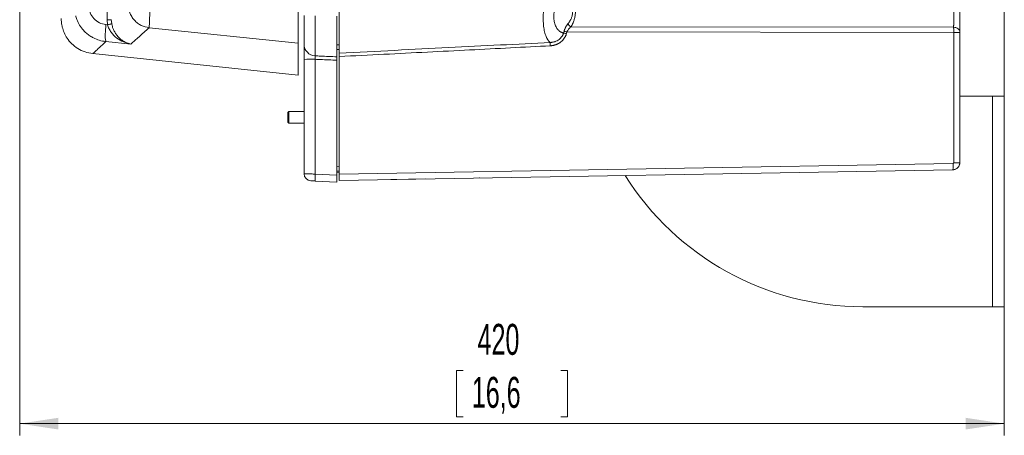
# Model space of a CAD drawing. Header units: millimetres. Extents: x 0 to 594, y 0 to 420.
# Tile 54 of 75: x 247 to 331, y 209 to 244. Entities that reach past the tile are written whole.
import ezdxf

# ---------------------------------------------------------------- set-up
doc = ezdxf.new("R2010")
doc.units = ezdxf.units.MM
doc.styles.add('SLDTEXTSTYLE1', font='TXT', dxfattribs={"width": 0.605})
doc.dimstyles.new('SLDDIMSTYLE1', dxfattribs={"dimtxt": 2.568319, "dimasz": 3.3, "dimexe": 0, "dimexo": 0.0625, "dimgap": 0.64208, "dimtad": 1, "dimdec": 0, "dimlfac": 5, "dimrnd": 1e-09, "dimzin": 12, "dimdsep": 46, "dimtxsty": 'SLDTEXTSTYLE1', "dimsah": 1, "dimcen": 0.09, "dimadec": 0, "dimazin": 3, "dimtfac": 1, "dimtdec": 1, "dimtofl": 0, "dimtmove": 0, "dimatfit": 3, "dimfxl": 0, "dimfrac": 2, "dimtolj": 1, "dimtzin": 12, "dimarcsym": 0})

# ---------------------------------------------------------------- blocks, each defined once
blk = doc.blocks.new('_D_6')
at = {"color": 7, "linetype": 'Continuous', "lineweight": 0}
for p, q in [((330.793, 371.409), (330.793, 208.509)), ((246.705, 326.965), (246.705, 208.509)), ((284.585, 214.042), (283.997, 214.042)), ((283.997, 214.042), (283.997, 210.097)), ((292.914, 214.042), (293.502, 214.042)), ((293.502, 214.042), (293.502, 210.097)), ((246.705, 209.509), (330.793, 209.509)), ((283.997, 210.097), (284.585, 210.097)), ((293.502, 210.097), (292.914, 210.097))]:
    blk.add_line(p, q, dxfattribs=at)
for points in [[(246.705, 209.509), (250.005, 209.009), (250.005, 210.009)], [(330.793, 209.509), (327.493, 210.009), (327.493, 209.009)]]:
    blk.add_solid(points, dxfattribs=at)
at = {"color": 7, "linetype": 'Continuous', "lineweight": 0, "char_height": 2.6458, "attachment_point": 1, "style": 'SLDTEXTSTYLE1'}
for s, insert in [('420', (285.81, 218.04)), ('16,6', (285.32, 213.508))]:
    blk.add_mtext(s, dxfattribs=dict(at, insert=insert))

msp = doc.modelspace()

# ---------------------------------------------------------------- linework, layer by layer
at = {"color": 7, "linetype": 'Continuous', "lineweight": 15}
for p, q in [((270.493, 246.037), (270.493, 242.038)), ((254.174, 244.04), (254.213, 243.622)), ((254.531, 244.058), (254.563, 243.71)), ((270.993, 241.945), (270.993, 244.408)), ((271.941, 244.372), (271.941, 240.963)), ((273.793, 240.882), (273.793, 244.369)), ((273.993, 241.196), (273.993, 244.694)), ((254.071, 243.636), (254.213, 243.622)), ((270.493, 242.038), (257.753, 243.368)), ((293.786, 243.441), (326.466, 243.405)), ((254.071, 242.182), (256.206, 241.975)), ((293.399, 242.861), (293.439, 243.006)), ((293.438, 243.006), (326.471, 242.953)), ((326.471, 231.825), (326.471, 242.953)), ((326.993, 231.824), (326.993, 242.958)), ((270.493, 242.038), (270.493, 239.309)), ((252.942, 241.154), (270.493, 239.309)), ((270.993, 230.879), (270.993, 240.664)), ((271.941, 240.668), (271.941, 230.855)), ((273.793, 230.758), (273.793, 240.588)), ((273.993, 240.904), (273.993, 230.851)), ((326.993, 237.509), (329.793, 237.509)), ((329.793, 219.509), (329.793, 237.509)), ((329.793, 237.509), (330.793, 237.509)), ((330.793, 219.509), (330.793, 237.509)), ((269.682, 236.209), (269.593, 236.12)), ((269.593, 236.12), (269.593, 235.298)), ((270.993, 236.209), (269.682, 236.209)), ((269.682, 236.209), (269.682, 235.209)), ((269.593, 235.298), (269.682, 235.209)), ((269.682, 235.209), (270.993, 235.209)), ((273.993, 230.851), (326.412, 231.766)), ((271.941, 230.855), (273.793, 230.758)), ((273.993, 231.109), (273.793, 231.12)), ((273.993, 231.029), (273.793, 231.029)), ((273.993, 230.31), (326.404, 231.224)), ((273.993, 230.31), (273.993, 230.851)), ((281.404, 230.439), (278.404, 230.386)), ((285.993, 230.519), (285.964, 230.518)), ((273.793, 230.163), (271.941, 230.26)), ((318.718, 219.509), (329.793, 219.509)), ((329.793, 219.509), (330.793, 219.509))]:
    msp.add_line(p, q, dxfattribs=at)
at = {"color": 8, "linetype": 'Continuous', "lineweight": 15}
for p, q in [((273.793, 241.915), (273.993, 241.905)), ((273.793, 241.508), (273.993, 241.508)), ((273.993, 231.51), (273.793, 231.52))]:
    msp.add_line(p, q, dxfattribs=at)
at = {"color": 7, "linetype": 'Continuous', "lineweight": 15}
for centre, radius, start, end in [((271.984, 241.953), 0.991, 180.46299, 267.52223), ((271.712, 174.444), 66.224, 89.80202, 90.62194), ((271.593, 230.879), 0.6, 180, 267), ((274.806, 230.557), 2.88, 174.06751, 185.93249), ((318.718, 243.509), 24, 212.18224, 270)]:
    msp.add_arc(centre, radius, start, end, dxfattribs=at)
for points, knots in [([(251.694, 297.613), (251.918, 295.006), (252.364, 289.806), (252.909, 282.003), (253.36, 274.22), (253.711, 266.483), (253.963, 258.881), (254.125, 251.413), (254.158, 246.495), (254.174, 244.04)], [0, 0, 0, 0, 0.146306, 0.291708, 0.437251, 0.582209, 0.724762, 0.862627, 1, 1, 1, 1]), ([(257.823, 246.028), (257.823, 245.866), (257.823, 245.542), (257.819, 245.125), (257.815, 244.782), (257.81, 244.503), (257.804, 244.25), (257.797, 244.022), (257.79, 243.82), (257.78, 243.626), (257.768, 243.452), (257.758, 243.397), (257.753, 243.368)], [0, 0, 0, 0, 0.124766, 0.249786, 0.330994, 0.41435, 0.49985, 0.578099, 0.661479, 0.749983, 0.866638, 1, 1, 1, 1]), ([(326.993, 243.003), (326.993, 243.017), (326.993, 243.044), (326.993, 243.086), (326.993, 243.131), (326.993, 243.177), (326.993, 243.224), (326.993, 243.274), (326.993, 243.325), (326.993, 243.377), (326.993, 243.431), (326.993, 243.52), (326.993, 243.65), (326.993, 243.814), (326.993, 244.006), (326.993, 244.212), (326.993, 244.441), (326.993, 244.622), (326.993, 244.767), (326.993, 244.909), (326.993, 245.047), (326.993, 245.176), (326.993, 245.266), (326.993, 245.353), (326.993, 245.433), (326.993, 245.509), (326.993, 245.578), (326.993, 245.643), (326.993, 245.683), (326.993, 245.703)], [0, 0, 0, 0, 0.0195252, 0.0391678, 0.0589251, 0.0787941, 0.0987717, 0.1188549, 0.1390431, 0.1593373, 0.1797385, 0.2002474, 0.2583068, 0.3189549, 0.3689501, 0.449915, 0.5197267, 0.5914931, 0.6278202, 0.664224, 0.7364708, 0.7719867, 0.806908, 0.8390198, 0.8744393, 0.9058241, 0.9372125, 0.9686048, 1, 1, 1, 1]), ([(252.626, 245.203), (252.648, 245.01), (252.691, 244.622), (253.019, 244.122), (253.492, 243.754), (253.878, 243.675), (254.071, 243.636)], [0, 0, 0, 0, 0.24691, 0.496505, 0.748295, 1, 1, 1, 1]), ([(257.753, 243.368), (257.525, 243.418), (257.175, 243.494), (256.765, 243.757), (256.487, 244.011), (256.262, 244.315), (256.042, 244.75), (256.002, 245.107), (255.976, 245.34)], [0, 0, 0, 0, 0.240718, 0.368961, 0.499557, 0.630215, 0.758642, 1, 1, 1, 1]), ([(292.016, 242.111), (292.006, 242.118), (291.987, 242.133), (291.959, 242.158), (291.931, 242.184), (291.905, 242.212), (291.879, 242.242), (291.854, 242.273), (291.829, 242.306), (291.806, 242.34), (291.783, 242.375), (291.761, 242.412), (291.739, 242.45), (291.719, 242.49), (291.652, 242.625), (291.556, 242.891), (291.46, 243.354), (291.411, 243.887), (291.412, 244.328), (291.428, 244.625), (291.438, 244.768), (291.45, 244.913), (291.466, 245.06), (291.484, 245.208), (291.505, 245.358), (291.52, 245.458), (291.528, 245.508)], [0, 0, 0, 0, 0.0193887, 0.0385923, 0.0576119, 0.0764483, 0.0951024, 0.1135752, 0.1318678, 0.1499811, 0.1679163, 0.1856744, 0.2032565, 0.2206638, 0.2378976, 0.3756959, 0.5078774, 0.6433044, 0.7779036, 0.8090377, 0.8403486, 0.8718491, 0.9035521, 0.9354702, 0.9676154, 1, 1, 1, 1]), ([(293.158, 242.927), (293.148, 242.929), (293.128, 242.932), (293.099, 242.938), (293.064, 242.947), (293.023, 242.959), (292.958, 242.984), (292.875, 243.025), (292.776, 243.093), (292.679, 243.184), (292.589, 243.298), (292.507, 243.436), (292.434, 243.606), (292.38, 243.793), (292.344, 244), (292.329, 244.174), (292.325, 244.325), (292.328, 244.474), (292.342, 244.659), (292.367, 244.841), (292.392, 244.98), (292.412, 245.076), (292.431, 245.158), (292.446, 245.217), (292.454, 245.247), (292.457, 245.257)], [0, 0, 0, 0, 0.016301, 0.03259, 0.048864, 0.075097, 0.10265, 0.161264, 0.223559, 0.288686, 0.355987, 0.424773, 0.494463, 0.573137, 0.634344, 0.703134, 0.73687, 0.770016, 0.834117, 0.894467, 0.922794, 0.949713, 0.975388, 0.990897, 1, 1, 1, 1]), ([(293.541, 243.724), (293.549, 243.733), (293.564, 243.751), (293.587, 243.779), (293.61, 243.808), (293.633, 243.84), (293.656, 243.873), (293.687, 243.923), (293.727, 243.992), (293.775, 244.085), (293.82, 244.191), (293.861, 244.307), (293.901, 244.452), (293.924, 244.592), (293.933, 244.718), (293.932, 244.808), (293.925, 244.893), (293.912, 244.963), (293.897, 245.019), (293.881, 245.063), (293.868, 245.09), (293.862, 245.103)], [0, 0, 0, 0, 0.027128, 0.054105, 0.08097, 0.107763, 0.136934, 0.166448, 0.228634, 0.295728, 0.368329, 0.443892, 0.519388, 0.639554, 0.699602, 0.759647, 0.819405, 0.879646, 0.919395, 0.959426, 1, 1, 1, 1]), ([(293.786, 243.441), (293.793, 243.453), (293.807, 243.475), (293.829, 243.51), (293.849, 243.546), (293.868, 243.582), (293.887, 243.618), (293.905, 243.654), (293.922, 243.69), (293.938, 243.726), (293.954, 243.762), (294.002, 243.879), (294.072, 244.082), (294.141, 244.384), (294.177, 244.673), (294.177, 244.882), (294.166, 245.011), (294.157, 245.082), (294.145, 245.15), (294.128, 245.216), (294.115, 245.255), (294.108, 245.275)], [0, 0, 0, 0, 0.024918, 0.049264, 0.073026, 0.096195, 0.118767, 0.140742, 0.162127, 0.182926, 0.203142, 0.222775, 0.377324, 0.511454, 0.651276, 0.785504, 0.825746, 0.86735, 0.910283, 0.954514, 1, 1, 1, 1]), ([(326.466, 243.407), (326.466, 243.418), (326.466, 243.44), (326.467, 243.476), (326.468, 243.513), (326.468, 243.551), (326.469, 243.59), (326.469, 243.63), (326.469, 243.67), (326.47, 243.712), (326.47, 243.755), (326.47, 243.798), (326.471, 243.841), (326.471, 243.886), (326.471, 243.93), (326.471, 243.975), (326.472, 244.02), (326.472, 244.066), (326.472, 244.111), (326.472, 244.157), (326.472, 244.202), (326.472, 244.29), (326.472, 244.421), (326.472, 244.593), (326.471, 244.762), (326.47, 244.896), (326.469, 244.998), (326.468, 245.072), (326.467, 245.144), (326.466, 245.213), (326.465, 245.254), (326.465, 245.275)], [0, 0, 0, 0, 0.023549, 0.046971, 0.070262, 0.093426, 0.116467, 0.139389, 0.162192, 0.18488, 0.207453, 0.229913, 0.252262, 0.274499, 0.296627, 0.318644, 0.34055, 0.362345, 0.384028, 0.405598, 0.427055, 0.448399, 0.52928, 0.610997, 0.693549, 0.776933, 0.819529, 0.863119, 0.907716, 0.95334, 1, 1, 1, 1]), ([(250.256, 244.163), (250.259, 244.047), (250.265, 243.793), (250.341, 243.386), (250.494, 242.929), (250.755, 242.448), (251.142, 241.977), (251.657, 241.571), (252.277, 241.266), (252.736, 241.19), (252.966, 241.152)], [0, 0, 0, 0, 0.078223, 0.171022, 0.279024, 0.402137, 0.539141, 0.687371, 0.842704, 1, 1, 1, 1]), ([(254.174, 244.04), (254.218, 244.04), (254.309, 244.041), (254.424, 244.046), (254.507, 244.052), (254.523, 244.056), (254.531, 244.058)], [0, 0, 0, 0, 0.242207, 0.499808, 0.757515, 1, 1, 1, 1]), ([(254.071, 243.636), (254.056, 243.464), (254.024, 243.107), (254.01, 242.631), (254.024, 242.285), (254.056, 242.216), (254.071, 242.182)], [0, 0, 0, 0, 0.240617, 0.5, 0.759383, 1, 1, 1, 1]), ([(254.213, 243.622), (254.256, 243.631), (254.346, 243.648), (254.458, 243.675), (254.539, 243.697), (254.555, 243.706), (254.563, 243.71)], [0, 0, 0, 0, 0.242407, 0.500063, 0.757685, 1, 1, 1, 1]), ([(254.213, 243.622), (254.25, 243.508), (254.325, 243.278), (254.578, 242.865), (254.994, 242.453), (255.576, 242.117), (255.995, 242.023), (256.206, 241.975)], [0, 0, 0, 0, 0.120693, 0.243482, 0.492689, 0.745626, 1, 1, 1, 1]), ([(254.563, 243.71), (254.581, 243.628), (254.619, 243.453), (254.717, 243.193), (254.854, 242.93), (255.034, 242.675), (255.258, 242.439), (255.491, 242.26), (255.732, 242.124), (255.961, 242.03), (256.127, 241.993), (256.206, 241.975)], [0, 0, 0, 0, 0.084668, 0.178168, 0.281785, 0.397163, 0.524993, 0.666694, 0.764832, 0.888284, 1, 1, 1, 1]), ([(257.753, 243.368), (257.455, 243.099), (256.859, 242.563), (256.423, 242.171), (256.206, 241.975)], [0, 0, 0, 0, 0.5007255, 1, 1, 1, 1]), ([(293.197, 243.072), (293.2, 243.083), (293.207, 243.105), (293.217, 243.139), (293.228, 243.172), (293.239, 243.205), (293.258, 243.256), (293.287, 243.324), (293.327, 243.409), (293.373, 243.493), (293.419, 243.565), (293.461, 243.626), (293.501, 243.677), (293.528, 243.708), (293.541, 243.724)], [0, 0, 0, 0, 0.042709, 0.085592, 0.128721, 0.172168, 0.216001, 0.333417, 0.453058, 0.581936, 0.713495, 0.808072, 0.903439, 1, 1, 1, 1]), ([(293.439, 243.006), (293.39, 243.02), (293.341, 243.033), (293.257, 243.056), (293.222, 243.065), (293.197, 243.072)], [0, 0, 0, 0, 0.5, 0.5, 1, 1, 1, 1]), ([(293.439, 243.006), (293.474, 243.095), (293.527, 243.178), (293.647, 243.326), (293.715, 243.389), (293.786, 243.441)], [0, 0, 0, 0, 0.5, 0.5, 1, 1, 1, 1]), ([(293.786, 243.441), (293.754, 243.455), (293.724, 243.474), (293.669, 243.516), (293.646, 243.539), (293.606, 243.584), (293.588, 243.61), (293.558, 243.666), (293.547, 243.695), (293.541, 243.724)], [0, 0, 0, 0, 0.25, 0.25, 0.5, 0.5, 0.75, 0.75, 1, 1, 1, 1]), ([(326.466, 243.407), (326.529, 243.405), (326.596, 243.396), (326.726, 243.355), (326.788, 243.324), (326.891, 243.246), (326.931, 243.199), (326.982, 243.101), (326.993, 243.05), (326.993, 243.003)], [0, 0, 0, 0, 0.25, 0.25, 0.5, 0.5, 0.75, 0.75, 1, 1, 1, 1]), ([(326.471, 242.953), (326.471, 242.965), (326.471, 242.989), (326.471, 243.025), (326.471, 243.061), (326.471, 243.096), (326.471, 243.131), (326.47, 243.165), (326.47, 243.199), (326.47, 243.232), (326.469, 243.264), (326.469, 243.295), (326.468, 243.325), (326.467, 243.353), (326.467, 243.38), (326.466, 243.397), (326.466, 243.405)], [0, 0, 0, 0, 0.070147, 0.140492, 0.211033, 0.281772, 0.352708, 0.42384, 0.49517, 0.566697, 0.638422, 0.710343, 0.782462, 0.854777, 0.92729, 1, 1, 1, 1]), ([(292.016, 242.111), (292.033, 242.112), (292.066, 242.113), (292.114, 242.117), (292.159, 242.123), (292.201, 242.129), (292.239, 242.136), (292.303, 242.15), (292.391, 242.173), (292.53, 242.225), (292.683, 242.304), (292.837, 242.419), (292.958, 242.544), (293.036, 242.653), (293.085, 242.74), (293.114, 242.802), (293.139, 242.864), (293.152, 242.906), (293.158, 242.927)], [0, 0, 0, 0, 0.0343254, 0.0666263, 0.0968565, 0.1249764, 0.1509521, 0.1747554, 0.2572785, 0.3315845, 0.4725973, 0.5997764, 0.7146709, 0.8190471, 0.8666478, 0.912646, 0.9570811, 1, 1, 1, 1]), ([(292.023, 241.825), (292.043, 241.826), (292.083, 241.828), (292.141, 241.835), (292.199, 241.843), (292.255, 241.853), (292.31, 241.864), (292.363, 241.878), (292.415, 241.892), (292.466, 241.908), (292.515, 241.926), (292.563, 241.945), (292.609, 241.965), (292.653, 241.986), (292.696, 242.007), (292.738, 242.03), (292.778, 242.054), (292.816, 242.078), (292.853, 242.103), (292.888, 242.128), (292.922, 242.154), (292.954, 242.18), (292.985, 242.206), (293.057, 242.272), (293.159, 242.381), (293.253, 242.518), (293.311, 242.627), (293.346, 242.705), (293.376, 242.783), (293.391, 242.835), (293.399, 242.861)], [0, 0, 0, 0, 0.032581, 0.06463, 0.096149, 0.12714, 0.157608, 0.187551, 0.216965, 0.245851, 0.274208, 0.302038, 0.329341, 0.356116, 0.382362, 0.408078, 0.433264, 0.457922, 0.482053, 0.505655, 0.528727, 0.551268, 0.573278, 0.594759, 0.710315, 0.815845, 0.864095, 0.910874, 0.956177, 1, 1, 1, 1]), ([(293.399, 242.861), (293.35, 242.874), (293.3, 242.888), (293.215, 242.912), (293.18, 242.921), (293.158, 242.927)], [0, 0, 0, 0, 0.5, 0.5, 1, 1, 1, 1]), ([(326.471, 242.953), (326.534, 242.953), (326.601, 242.953), (326.73, 242.954), (326.791, 242.954), (326.892, 242.955), (326.932, 242.956), (326.982, 242.957), (326.993, 242.957), (326.993, 242.958)], [0, 0, 0, 0, 0.25, 0.25, 0.5, 0.5, 0.75, 0.75, 1, 1, 1, 1]), ([(270.993, 240.664), (270.993, 240.81), (270.993, 241.102), (270.993, 241.492), (270.993, 241.788), (270.993, 241.909), (270.993, 241.941), (270.993, 241.945)], [0, 0, 0, 0, 0.242877, 0.485766, 0.728397, 0.970994, 1, 1, 1, 1]), ([(273.993, 241.196), (275.578, 241.276), (278.693, 241.432), (283.282, 241.664), (287.704, 241.889), (290.597, 242.038), (292.016, 242.111)], [0, 0, 0, 0, 0.263849, 0.518465, 0.763849, 1, 1, 1, 1]), ([(273.993, 240.904), (275.266, 240.968), (277.776, 241.094), (281.489, 241.282), (285.095, 241.467), (288.594, 241.647), (290.892, 241.766), (292.023, 241.825)], [0, 0, 0, 0, 0.211781, 0.417671, 0.617671, 0.811781, 1, 1, 1, 1]), ([(292.023, 241.825), (292.021, 241.859), (292.02, 241.893), (292.018, 241.938), (292.018, 241.952), (292.017, 241.979), (292.016, 241.991), (292.015, 242.026), (292.015, 242.048), (292.015, 242.086), (292.015, 242.101), (292.016, 242.111)], [0, 0, 0, 0, 0.25, 0.25, 0.375, 0.375, 0.5, 0.5, 0.75, 0.75, 1, 1, 1, 1]), ([(271.941, 240.963), (271.94, 240.962), (271.935, 240.955), (271.927, 240.928), (271.924, 240.859), (271.928, 240.769), (271.937, 240.701), (271.941, 240.668)], [0, 0, 0, 0, 0.029301, 0.27268, 0.51415, 0.756008, 1, 1, 1, 1]), ([(271.941, 240.963), (272.088, 240.957), (272.705, 240.93), (273.323, 240.903), (273.793, 240.882)], [0, 0, 0, 0, 0.237791, 1, 1, 1, 1]), ([(273.793, 240.588), (273.323, 240.608), (272.705, 240.634), (272.088, 240.661), (271.941, 240.668)], [0, 0, 0, 0, 0.762208, 1, 1, 1, 1]), ([(273.793, 240.882), (273.793, 240.872), (273.793, 240.852), (273.793, 240.783), (273.793, 240.693), (273.793, 240.624), (273.793, 240.588)], [0, 0, 0, 0, 0.246552, 0.493115, 0.739426, 1, 1, 1, 1]), ([(273.993, 240.904), (273.993, 240.939), (273.993, 240.973), (273.993, 241.038), (273.993, 241.068), (273.993, 241.121), (273.993, 241.144), (273.993, 241.179), (273.993, 241.191), (273.993, 241.197)], [0, 0, 0, 0, 0.25, 0.25, 0.5, 0.5, 0.75, 0.75, 1, 1, 1, 1]), ([(326.404, 231.224), (326.415, 231.225), (326.437, 231.225), (326.469, 231.229), (326.499, 231.233), (326.526, 231.239), (326.551, 231.245), (326.574, 231.252), (326.595, 231.259), (326.613, 231.266), (326.663, 231.286), (326.736, 231.327), (326.814, 231.393), (326.868, 231.455), (326.907, 231.512), (326.939, 231.572), (326.964, 231.634), (326.981, 231.697), (326.991, 231.761), (326.993, 231.803), (326.993, 231.824)], [0, 0, 0, 0, 0.036514, 0.070849, 0.103007, 0.132988, 0.160788, 0.186406, 0.20984, 0.231091, 0.250158, 0.382367, 0.499909, 0.575231, 0.649269, 0.722019, 0.793461, 0.86359, 0.932431, 1, 1, 1, 1]), ([(326.412, 231.766), (326.413, 231.708), (326.414, 231.645), (326.415, 231.519), (326.415, 231.455), (326.413, 231.345), (326.412, 231.299), (326.408, 231.239), (326.406, 231.224), (326.404, 231.224)], [0, 0, 0, 0, 0.25, 0.25, 0.5, 0.5, 0.75, 0.75, 1, 1, 1, 1]), ([(326.412, 231.766), (326.416, 231.766), (326.424, 231.766), (326.436, 231.77), (326.446, 231.776), (326.455, 231.784), (326.462, 231.793), (326.467, 231.802), (326.47, 231.811), (326.471, 231.818), (326.471, 231.823), (326.471, 231.825)], [0, 0, 0, 0, 0.1269659, 0.2501908, 0.3925204, 0.5001256, 0.6433605, 0.74995, 0.8483826, 0.9207617, 1, 1, 1, 1]), ([(326.471, 231.825), (326.54, 231.825), (326.609, 231.825), (326.736, 231.825), (326.793, 231.825), (326.89, 231.825), (326.928, 231.825), (326.98, 231.824), (326.993, 231.824), (326.993, 231.824)], [0, 0, 0, 0, 0.25, 0.25, 0.5, 0.5, 0.75, 0.75, 1, 1, 1, 1]), ([(271.941, 230.855), (271.829, 230.858), (271.606, 230.862), (271.315, 230.869), (271.103, 230.875), (271.005, 230.878), (270.996, 230.879), (270.993, 230.879)], [0, 0, 0, 0, 0.222287, 0.444655, 0.666919, 0.888942, 1, 1, 1, 1]), ([(273.793, 230.758), (273.793, 230.691), (273.793, 230.556), (273.793, 230.377), (273.793, 230.243), (273.793, 230.172), (273.793, 230.165), (273.793, 230.163)], [0, 0, 0, 0, 0.215706, 0.431426, 0.646825, 0.862092, 1, 1, 1, 1]), ([(271.562, 230.28), (271.563, 230.28), (271.566, 230.279), (271.606, 230.277), (271.691, 230.273), (271.807, 230.267), (271.896, 230.262), (271.941, 230.26)], [0, 0, 0, 0, 0.111006, 0.332936, 0.555167, 0.777587, 1, 1, 1, 1])]:
    msp.add_open_spline(points, degree=3, knots=knots, dxfattribs=at)
at = {"color": 8, "linetype": 'Continuous', "lineweight": 15}
for points, knots in [([(251.486, 244.399), (251.514, 244.289), (251.587, 244.005), (251.811, 243.579), (252.099, 243.192), (252.403, 242.896), (252.693, 242.673), (253.056, 242.461), (253.514, 242.271), (253.877, 242.213), (254.071, 242.183)], [0, 0, 0, 0, 0.093684, 0.242, 0.394712, 0.491853, 0.592594, 0.696905, 0.838211, 1, 1, 1, 1]), ([(254.071, 242.182), (253.873, 242.002), (253.478, 241.642), (253.127, 241.323), (252.947, 241.159), (252.961, 241.171), (252.965, 241.175)], [0, 0, 0, 0, 0.286208, 0.571894, 0.857331, 1, 1, 1, 1])]:
    msp.add_open_spline(points, degree=3, knots=knots, dxfattribs=at)
at = {"color": 7, "linetype": 'Continuous', "lineweight": 15}
for points in [[(293.158, 242.927), (293.171, 242.975), (293.184, 243.024), (293.197, 243.072)], [(326.993, 242.958), (326.993, 242.975), (326.993, 242.992), (326.993, 243.003)]]:
    msp.add_open_spline(points, degree=3, dxfattribs=at)

# ---------------------------------------------------------------- dimensions: what is measured, and where the dimension line sits
at = {"color": 7, "linetype": 'Continuous', "lineweight": 0}
dim = msp.add_linear_dim(base=(330.793, 209.509), p1=(246.705, 326.965), p2=(330.793, 371.409), dimstyle='SLDDIMSTYLE1', dxfattribs=at)
dim.commit()
dim.dimension.update_dxf_attribs({"geometry": '_D_6', "text_midpoint": (288.749, 209.509), "dimtype": 160})

doc.saveas('drawing.dxf')
